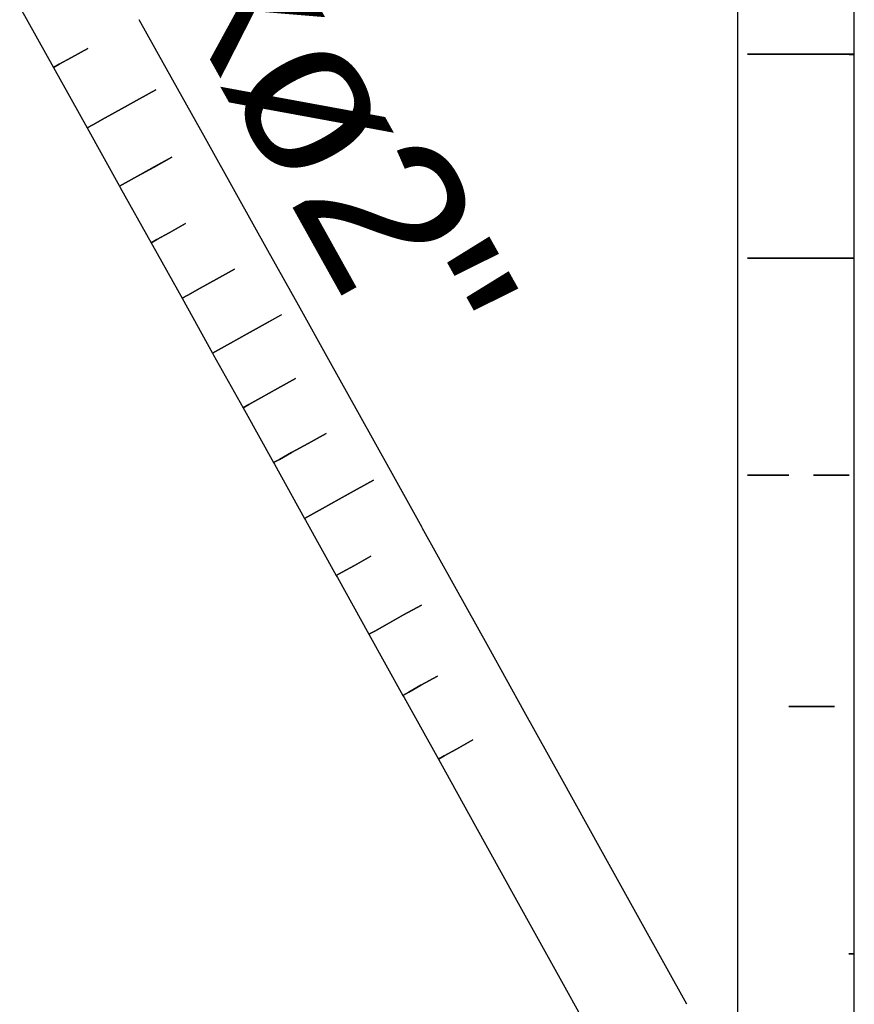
# Model space of a CAD drawing. Header units: millimetres. Extents: x 4480191 to 4481199, y -30324204 to -30323479.
# Tile 151 of 243: x 4480261.56 to 4480262.61, y -30323816.57 to -30323815.32. Entities that reach past the tile are written whole.
import ezdxf

# ---------------------------------------------------------------- set-up
doc = ezdxf.new("R2010")
doc.units = ezdxf.units.MM
doc.linetypes.add('NULL', pattern=[0])
for name, color, linetype, lineweight in [('EL-Condutos ARC (Média)', 3, 'Continuous', 25), ('EL-Condutos QD (Baixa)', 54, 'Continuous', 25), ('EL-Textos conduto ARC', 7, 'Continuous', 9)]:
    doc.layers.add(name, color=color, linetype=linetype, lineweight=lineweight)
doc.styles.add('ARIAL', font='arial.ttf')

msp = doc.modelspace()

# ---------------------------------------------------------------- linework, layer by layer
at = {"layer": 'EL-Condutos ARC (Média)'}
for p, q in [((4480261.5565, -30323815.3021), (4480261.5992, -30323815.3786)), ((4480261.7506, -30323815.3945), (4480261.7079, -30323815.318)), ((4480261.622, -30323815.3659), (4480261.6429, -30323815.3543)), ((4480261.6429, -30323815.3543), (4480261.622, -30323815.3659)), ((4480261.5992, -30323815.3786), (4480261.6066, -30323815.3745)), ((4480261.6066, -30323815.3745), (4480261.5992, -30323815.3786)), ((4480261.6066, -30323815.3745), (4480261.622, -30323815.3659)), ((4480261.622, -30323815.3659), (4480261.6066, -30323815.3745)), ((4480261.5992, -30323815.3786), (4480261.6419, -30323815.4551)), ((4480261.7918, -30323815.4683), (4480261.7506, -30323815.3945)), ((4480261.729, -30323815.4066), (4480261.7083, -30323815.4181)), ((4480261.7083, -30323815.4181), (4480261.729, -30323815.4066)), ((4480261.7083, -30323815.4181), (4480261.6856, -30323815.4307)), ((4480261.6856, -30323815.4308), (4480261.7083, -30323815.4181)), ((4480261.6856, -30323815.4307), (4480261.6647, -30323815.4424)), ((4480261.6647, -30323815.4424), (4480261.6856, -30323815.4308)), ((4480261.6493, -30323815.451), (4480261.6419, -30323815.4551)), ((4480261.6419, -30323815.4551), (4480261.6493, -30323815.451)), ((4480261.6647, -30323815.4424), (4480261.6493, -30323815.451)), ((4480261.6493, -30323815.451), (4480261.6647, -30323815.4424)), ((4480261.6419, -30323815.4551), (4480261.6831, -30323815.5289)), ((4480261.8318, -30323815.54), (4480261.7918, -30323815.4683)), ((4480261.7268, -30323815.5046), (4480261.7495, -30323815.4919)), ((4480261.7495, -30323815.4919), (4480261.7268, -30323815.5045)), ((4480261.7268, -30323815.5045), (4480261.7059, -30323815.5162)), ((4480261.7059, -30323815.5162), (4480261.7268, -30323815.5046)), ((4480261.6904, -30323815.5248), (4480261.6831, -30323815.5289)), ((4480261.6831, -30323815.5289), (4480261.6904, -30323815.5248)), ((4480261.6904, -30323815.5248), (4480261.7059, -30323815.5162)), ((4480261.7059, -30323815.5162), (4480261.6904, -30323815.5248)), ((4480261.6831, -30323815.5289), (4480261.684, -30323815.5305)), ((4480261.684, -30323815.5305), (4480261.7231, -30323815.6006)), ((4480261.871, -30323815.6103), (4480261.8318, -30323815.54)), ((4480261.7459, -30323815.5879), (4480261.7668, -30323815.5763)), ((4480261.7668, -30323815.5763), (4480261.7459, -30323815.5879)), ((4480261.7304, -30323815.5965), (4480261.7459, -30323815.5879)), ((4480261.7459, -30323815.5879), (4480261.7304, -30323815.5965)), ((4480261.7231, -30323815.6006), (4480261.7304, -30323815.5965)), ((4480261.7304, -30323815.5965), (4480261.7231, -30323815.6006)), ((4480261.7231, -30323815.6006), (4480261.7248, -30323815.6036)), ((4480261.7248, -30323815.6036), (4480261.7623, -30323815.6709)), ((4480261.9097, -30323815.6797), (4480261.871, -30323815.6103)), ((4480261.806, -30323815.6465), (4480261.8287, -30323815.6339)), ((4480261.8287, -30323815.6339), (4480261.806, -30323815.6465)), ((4480261.7851, -30323815.6582), (4480261.806, -30323815.6465)), ((4480261.806, -30323815.6465), (4480261.7851, -30323815.6582)), ((4480261.7696, -30323815.6668), (4480261.7851, -30323815.6582)), ((4480261.7851, -30323815.6582), (4480261.7696, -30323815.6668)), ((4480261.7623, -30323815.6709), (4480261.7696, -30323815.6668)), ((4480261.7696, -30323815.6668), (4480261.7623, -30323815.6709)), ((4480261.7623, -30323815.6709), (4480261.8009, -30323815.7403)), ((4480261.9482, -30323815.7489), (4480261.9097, -30323815.6797)), ((4480261.8674, -30323815.7033), (4480261.888, -30323815.6918)), ((4480261.8881, -30323815.6918), (4480261.8674, -30323815.7033)), ((4480261.8447, -30323815.7159), (4480261.8674, -30323815.7033)), ((4480261.8674, -30323815.7033), (4480261.8447, -30323815.7159)), ((4480261.8238, -30323815.7276), (4480261.8447, -30323815.7159)), ((4480261.8447, -30323815.7159), (4480261.8238, -30323815.7276)), ((4480261.8083, -30323815.7362), (4480261.8009, -30323815.7403)), ((4480261.8009, -30323815.7403), (4480261.8083, -30323815.7362)), ((4480261.8083, -30323815.7362), (4480261.8238, -30323815.7276)), ((4480261.8238, -30323815.7276), (4480261.8083, -30323815.7362)), ((4480261.8009, -30323815.7403), (4480261.8019, -30323815.7421)), ((4480261.8019, -30323815.7421), (4480261.8395, -30323815.8095)), ((4480261.987, -30323815.8185), (4480261.9482, -30323815.7489)), ((4480261.8832, -30323815.7851), (4480261.906, -30323815.7725)), ((4480261.906, -30323815.7725), (4480261.8832, -30323815.7851)), ((4480261.8623, -30323815.7968), (4480261.8832, -30323815.7851)), ((4480261.8832, -30323815.7851), (4480261.8623, -30323815.7968)), ((4480261.8468, -30323815.8054), (4480261.8623, -30323815.7968)), ((4480261.8623, -30323815.7968), (4480261.8468, -30323815.8054)), ((4480261.8468, -30323815.8054), (4480261.8395, -30323815.8095)), ((4480261.8395, -30323815.8095), (4480261.8468, -30323815.8054)), ((4480261.8395, -30323815.8095), (4480261.8412, -30323815.8126)), ((4480261.8412, -30323815.8126), (4480261.8782, -30323815.8791)), ((4480262.0263, -30323815.8892), (4480261.987, -30323815.8185)), ((4480261.922, -30323815.8547), (4480261.9447, -30323815.8421)), ((4480261.9447, -30323815.8421), (4480261.922, -30323815.8547)), ((4480261.9011, -30323815.8664), (4480261.922, -30323815.8547)), ((4480261.922, -30323815.8547), (4480261.9011, -30323815.8664)), ((4480261.8856, -30323815.875), (4480261.8782, -30323815.8791)), ((4480261.8782, -30323815.8791), (4480261.8856, -30323815.875)), ((4480261.8856, -30323815.875), (4480261.9011, -30323815.8664)), ((4480261.9011, -30323815.8664), (4480261.8856, -30323815.875)), ((4480261.8782, -30323815.8791), (4480261.8793, -30323815.8811)), ((4480261.8793, -30323815.8811), (4480261.9175, -30323815.9497)), ((4480262.0665, -30323815.9614), (4480262.0263, -30323815.8892)), ((4480261.9613, -30323815.9253), (4480261.984, -30323815.9127)), ((4480261.984, -30323815.9127), (4480261.9613, -30323815.9253)), ((4480261.984, -30323815.9127), (4480262.0047, -30323815.9012)), ((4480262.0047, -30323815.9012), (4480261.984, -30323815.9127)), ((4480261.9404, -30323815.937), (4480261.9613, -30323815.9253)), ((4480261.9613, -30323815.9253), (4480261.9404, -30323815.937)), ((4480261.9249, -30323815.9456), (4480261.9404, -30323815.937)), ((4480261.9404, -30323815.937), (4480261.9249, -30323815.9456)), ((4480261.9249, -30323815.9456), (4480261.9175, -30323815.9497)), ((4480261.9175, -30323815.9497), (4480261.9249, -30323815.9456)), ((4480261.9175, -30323815.9497), (4480261.9186, -30323815.9518)), ((4480261.9186, -30323815.9518), (4480261.9577, -30323816.022)), ((4480262.1079, -30323816.036), (4480262.0665, -30323815.9615)), ((4480262.0015, -30323815.9976), (4480261.9806, -30323816.0092)), ((4480261.9806, -30323816.0092), (4480262.0015, -30323815.9976)), ((4480261.9806, -30323816.0092), (4480261.9651, -30323816.0179)), ((4480261.9651, -30323816.0179), (4480261.9806, -30323816.0092)), ((4480261.9577, -30323816.022), (4480261.9651, -30323816.0179)), ((4480261.9651, -30323816.0179), (4480261.9577, -30323816.022)), ((4480261.9577, -30323816.022), (4480261.9593, -30323816.0248)), ((4480261.9593, -30323816.0248), (4480261.9991, -30323816.0965)), ((4480262.151, -30323816.1134), (4480262.1079, -30323816.036)), ((4480262.0429, -30323816.0721), (4480262.0657, -30323816.0595)), ((4480262.0657, -30323816.0595), (4480262.0429, -30323816.0721)), ((4480262.022, -30323816.0838), (4480262.0429, -30323816.0721)), ((4480262.0429, -30323816.0721), (4480262.022, -30323816.0838)), ((4480262.0065, -30323816.0924), (4480262.022, -30323816.0838)), ((4480262.022, -30323816.0838), (4480262.0065, -30323816.0924)), ((4480261.9991, -30323816.0965), (4480262.0065, -30323816.0924)), ((4480262.0065, -30323816.0924), (4480261.9991, -30323816.0965)), ((4480261.9991, -30323816.0965), (4480262.0421, -30323816.1739)), ((4480262.1959, -30323816.1943), (4480262.151, -30323816.1134)), ((4480262.065, -30323816.1612), (4480262.0859, -30323816.1495)), ((4480262.086, -30323816.1495), (4480262.065, -30323816.1611)), ((4480262.065, -30323816.1611), (4480262.0495, -30323816.1698)), ((4480262.0495, -30323816.1698), (4480262.065, -30323816.1612)), ((4480262.0495, -30323816.1698), (4480262.0421, -30323816.1739)), ((4480262.0421, -30323816.1739), (4480262.0495, -30323816.1698)), ((4480262.0421, -30323816.1739), (4480262.0438, -30323816.1768)), ((4480262.0438, -30323816.1768), (4480262.0871, -30323816.2548)), ((4480262.2431, -30323816.2793), (4480262.1959, -30323816.1943)), ((4480262.1309, -30323816.2304), (4480262.11, -30323816.242)), ((4480262.11, -30323816.2421), (4480262.1309, -30323816.2304)), ((4480262.11, -30323816.242), (4480262.0945, -30323816.2507)), ((4480262.0945, -30323816.2507), (4480262.11, -30323816.2421)), ((4480262.0945, -30323816.2507), (4480262.0871, -30323816.2548)), ((4480262.0871, -30323816.2548), (4480262.0945, -30323816.2507)), ((4480262.0871, -30323816.2548), (4480262.1343, -30323816.3398)), ((4480262.293, -30323816.3691), (4480262.2431, -30323816.2793)), ((4480262.1343, -30323816.3398), (4480262.1841, -30323816.4295)), ((4480262.3458, -30323816.4642), (4480262.293, -30323816.3691)), ((4480262.1841, -30323816.4295), (4480262.237, -30323816.5247)), ((4480262.4019, -30323816.5653), (4480262.3458, -30323816.4642)), ((4480262.237, -30323816.5247), (4480262.2931, -30323816.6258))]:
    msp.add_line(p, q, dxfattribs=at)
at = {"layer": 'EL-Condutos QD (Baixa)'}
for p, q in [((4480262.4664, -30323815.1184), (4480262.4663, -30323815.3618)), ((4480262.6141, -30323815.3619), (4480262.6142, -30323815.1185)), ((4480262.4663, -30323815.3618), (4480262.4662, -30323815.6201)), ((4480262.4789, -30323815.3618), (4480262.502, -30323815.3618)), ((4480262.502, -30323815.3618), (4480262.4789, -30323815.3618)), ((4480262.502, -30323815.3618), (4480262.5315, -30323815.3618)), ((4480262.5315, -30323815.3618), (4480262.502, -30323815.3618)), ((4480262.5315, -30323815.3618), (4480262.5624, -30323815.3618)), ((4480262.5624, -30323815.3618), (4480262.5315, -30323815.3618)), ((4480262.5624, -30323815.3618), (4480262.5893, -30323815.3618)), ((4480262.5893, -30323815.3618), (4480262.5624, -30323815.3618)), ((4480262.5893, -30323815.3618), (4480262.6076, -30323815.3619)), ((4480262.6076, -30323815.3618), (4480262.5893, -30323815.3618)), ((4480262.6141, -30323815.3618), (4480262.6076, -30323815.3618)), ((4480262.6076, -30323815.3619), (4480262.6141, -30323815.3619)), ((4480262.614, -30323815.6202), (4480262.6141, -30323815.3618)), ((4480262.4662, -30323815.6201), (4480262.4662, -30323815.8951)), ((4480262.5019, -30323815.6201), (4480262.4788, -30323815.6201)), ((4480262.4788, -30323815.6201), (4480262.5019, -30323815.6201)), ((4480262.5315, -30323815.6201), (4480262.5019, -30323815.6201)), ((4480262.5019, -30323815.6201), (4480262.5314, -30323815.6201)), ((4480262.5314, -30323815.6201), (4480262.5623, -30323815.6202)), ((4480262.5624, -30323815.6201), (4480262.5315, -30323815.6201)), ((4480262.5623, -30323815.6202), (4480262.5892, -30323815.6202)), ((4480262.5893, -30323815.6202), (4480262.5624, -30323815.6201)), ((4480262.5892, -30323815.6202), (4480262.6075, -30323815.6202)), ((4480262.6075, -30323815.6202), (4480262.5893, -30323815.6202)), ((4480262.614, -30323815.6202), (4480262.6075, -30323815.6202)), ((4480262.6075, -30323815.6202), (4480262.614, -30323815.6202)), ((4480262.6139, -30323815.8951), (4480262.614, -30323815.6202)), ((4480262.4662, -30323815.8951), (4480262.4661, -30323816.1882)), ((4480262.5019, -30323815.8951), (4480262.4788, -30323815.8951)), ((4480262.4788, -30323815.8951), (4480262.5019, -30323815.8951)), ((4480262.5314, -30323815.8951), (4480262.5019, -30323815.8951)), ((4480262.5019, -30323815.8951), (4480262.5314, -30323815.8951)), ((4480262.5892, -30323815.8951), (4480262.5623, -30323815.8951)), ((4480262.5623, -30323815.8951), (4480262.5892, -30323815.8951)), ((4480262.6075, -30323815.8951), (4480262.5892, -30323815.8951)), ((4480262.5892, -30323815.8951), (4480262.6075, -30323815.8951)), ((4480262.6139, -30323816.1882), (4480262.6139, -30323815.8951)), ((4480262.4661, -30323816.1882), (4480262.4661, -30323816.5012)), ((4480262.5314, -30323816.1882), (4480262.5623, -30323816.1882)), ((4480262.5623, -30323816.1882), (4480262.5314, -30323816.1882)), ((4480262.5623, -30323816.1882), (4480262.5892, -30323816.1882)), ((4480262.5892, -30323816.1882), (4480262.5623, -30323816.1882)), ((4480262.6139, -30323816.5012), (4480262.6139, -30323816.1882)), ((4480262.4661, -30323816.5012), (4480262.4661, -30323816.6809)), ((4480262.6074, -30323816.5012), (4480262.6139, -30323816.5012)), ((4480262.6139, -30323816.5012), (4480262.6074, -30323816.5012)), ((4480262.6139, -30323816.775), (4480262.6139, -30323816.5012))]:
    msp.add_line(p, q, dxfattribs=at)

# ---------------------------------------------------------------- texts
at = {"layer": 'EL-Textos conduto ARC', "linetype": 'NULL', "insert": (4480261.8394, -30323815.4544), "char_height": 0.2, "width": 1.440854, "attachment_point": 8, "rotation": 299.1519, "line_spacing_factor": 0.6, "style": 'ARIAL'}
msp.add_mtext('2xø2"', dxfattribs=at)

doc.saveas('drawing.dxf')
